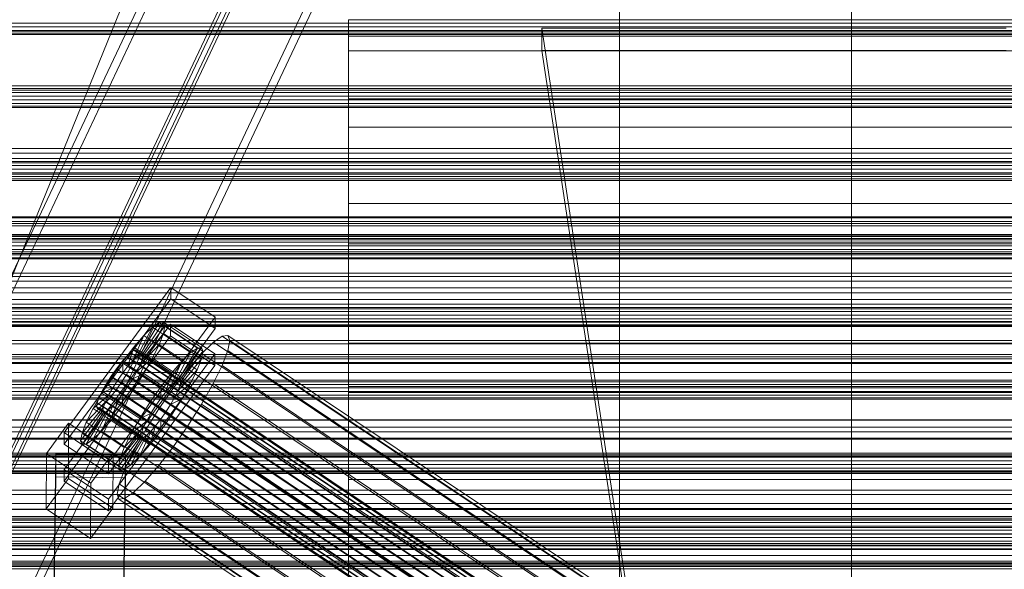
# Model space of a CAD drawing. Header units: millimetres. Extents: x -2233 to 65662, y -50530 to 6847.
# Tile 252 of 256: x -385 to -130, y -32712 to -32570. Entities that reach past the tile are written whole.
import ezdxf

# ---------------------------------------------------------------- set-up
doc = ezdxf.new("R2010")
doc.units = ezdxf.units.MM
for name, color, linetype, lineweight in [('COTAS_P', 1, 'Continuous', 0), ('frontal_C01', 7, 'Continuous', 0), ('frontal_C02', 7, 'Continuous', 0), ('frontal_C03', 7, 'Continuous', 0), ('frontal_C03-dry', 7, 'Continuous', 0), ('frontal_dosificador', 7, 'Continuous', 0), ('frontal_tolva', 7, 'Continuous', 0)]:
    doc.layers.add(name, color=color, linetype=linetype, lineweight=lineweight)
doc.dimstyles.new('R19_100', dxfattribs={"dimtxt": 250, "dimasz": 150, "dimexe": 150, "dimexo": 80, "dimgap": 100, "dimtad": 1, "dimtih": 1, "dimtoh": 1, "dimdsep": 46, "dimcen": 0.09, "dimadec": 0, "dimazin": 0, "dimtfac": 1, "dimtdec": 4, "dimtofl": 0, "dimtmove": 0, "dimatfit": 3, "dimfxl": 1, "dimtolj": 1, "dimtzin": 0, "dimarcsym": 0})

# ---------------------------------------------------------------- blocks, each defined once
blk = doc.blocks.new('DIM_R32_40')
at = {"layer": 'COTAS_P'}
for p, q in [((-150, -32200), (550, -32200)), ((550, -32200), (505, -32350)), ((550, -34800), (550, -32200)), ((550, -32200), (595, -32350)), ((550, -34800), (505, -34650)), ((550, -34800), (595, -34650)), ((-150, -34800), (550, -34800))]:
    blk.add_line(p, q, dxfattribs=at)
blk.add_text('2600 P', height=250, rotation=90, dxfattribs=at).set_placement((450, -33500))

msp = doc.modelspace()

# ---------------------------------------------------------------- linework, layer by layer
at = {"layer": 'frontal_C01'}
for p, q in [((-300, -32822.969), (-300, -32664.906)), ((-300, -32664.906), (300, -32664.906)), ((-300, -32688.89), (-300, -32664.906)), ((300, -32688.89), (-300, -32688.89)), ((-300, -32688.89), (-300, -32846.952))]:
    msp.add_line(p, q, dxfattribs=at)
at = {"layer": 'frontal_C02'}
for p, q in [((-439.114, -32745.966), (-299.114, -32450.056)), ((-439.114, -32750.735), (-299.114, -32454.825)), ((-280.886, -32457.913), (-420.886, -32753.824)), ((-420.886, -32758.593), (-280.886, -32462.682)), ((-439.114, -32790.674), (-299.114, -32494.763)), ((-439.114, -32795.443), (-299.114, -32499.532)), ((-280.886, -32502.621), (-420.886, -32798.531)), ((-420.886, -32803.3), (-280.886, -32507.39)), ((-300, -32574.376), (-300, -32570.15)), ((-300, -32570.15), (-300, -32578.181)), ((300, -32570.15), (-300, -32570.15)), ((-130, -32572.359), (-250, -32572.359)), ((-250, -32572.359), (-228.298, -32715.693)), ((-250, -32572.359), (-250, -32578.09)), ((-300, -32590.57), (-300, -32574.376)), ((300, -32574.376), (-300, -32574.376)), ((-300, -32578.181), (-300, -32597.921)), ((300, -32578.181), (-300, -32578.181)), ((-228.298, -32721.423), (-250, -32578.09)), ((-250, -32578.09), (-130, -32578.09)), ((-300, -32617.629), (-300, -32590.57)), ((300, -32590.57), (-300, -32590.57)), ((-300, -32597.921), (-300, -32628.025)), ((300, -32597.921), (-300, -32597.921)), ((-300, -32653.709), (-300, -32617.629)), ((300, -32617.629), (-300, -32617.629)), ((-300, -32628.025), (-300, -32666.441)), ((300, -32628.025), (-300, -32628.025)), ((-373.501, -32676.791), (-345.969, -32639.269)), ((-345.981, -32642.249), (-345.969, -32639.269)), ((-345.969, -32639.269), (-334.501, -32646.938)), ((-345.981, -32642.249), (-373.513, -32679.772)), ((-334.513, -32649.918), (-345.981, -32642.249)), ((-334.501, -32646.938), (-362.033, -32684.46)), ((-334.501, -32646.938), (-334.513, -32649.918)), ((-373.539, -32686.329), (-346.008, -32648.806)), ((-362.045, -32687.441), (-334.513, -32649.918)), ((-354.71, -32657.183), (-350.645, -32649.548)), ((-353.892, -32656.621), (-348.918, -32648.361)), ((-353.378, -32656.565), (-347.835, -32648.243)), ((-353.205, -32657.02), (-347.47, -32649.202)), ((-350.645, -32649.548), (-352.899, -32651.724)), ((-348.918, -32648.361), (-350.645, -32649.548)), ((-350.645, -32649.548), (-340.816, -32656.122)), ((-347.835, -32648.243), (-348.918, -32648.361)), ((-348.918, -32648.361), (-339.088, -32654.934)), ((-347.847, -32651.174), (-347.47, -32649.202)), ((-347.835, -32648.243), (-338.005, -32654.816)), ((-347.47, -32649.202), (-347.835, -32648.243)), ((-347.47, -32649.202), (-337.64, -32655.776)), ((-346.02, -32651.787), (-346.008, -32648.806)), ((-346.008, -32648.806), (-334.539, -32656.475)), ((-346.02, -32651.787), (-373.551, -32689.309)), ((-355.777, -32658.214), (-352.899, -32651.724)), ((-352.899, -32651.724), (-355.525, -32654.741)), ((-353.384, -32657.954), (-347.847, -32651.174)), ((-352.899, -32651.724), (-343.069, -32658.298)), ((-348.941, -32654.024), (-347.847, -32651.174)), ((-347.847, -32651.174), (-338.017, -32657.748)), ((-334.551, -32659.456), (-346.02, -32651.787)), ((-332.629, -32651.839), (-334.938, -32653.427)), ((-331.181, -32651.681), (-332.629, -32651.839)), ((-332.629, -32651.839), (-148.32, -32775.094)), ((-331.197, -32655.6), (-330.692, -32652.964)), ((-330.692, -32652.964), (-331.181, -32651.681)), ((-331.181, -32651.681), (-146.872, -32774.936)), ((-330.692, -32652.964), (-146.383, -32776.219)), ((-355.525, -32654.741), (-358.345, -32658.392)), ((-357.021, -32659.643), (-355.525, -32654.741)), ((-355.53, -32655.525), (-356.348, -32656.088)), ((-355.017, -32655.469), (-355.53, -32655.525)), ((-355.53, -32655.525), (-141.731, -32798.501)), ((-355.525, -32654.741), (-345.695, -32661.314)), ((-354.844, -32655.924), (-355.017, -32655.469)), ((-355.017, -32655.469), (-141.218, -32798.445)), ((-353.902, -32659.303), (-348.941, -32654.024)), ((-350.678, -32657.557), (-348.941, -32654.024)), ((-348.941, -32654.024), (-339.111, -32660.597)), ((-339.088, -32654.934), (-344.062, -32663.195)), ((-338.005, -32654.816), (-343.549, -32663.139)), ((-340.816, -32656.122), (-339.088, -32654.934)), ((-339.088, -32654.934), (-338.005, -32654.816)), ((-338.005, -32654.816), (-337.64, -32655.776)), ((-334.938, -32653.427), (-337.95, -32656.336)), ((-334.938, -32653.427), (-150.629, -32776.681)), ((-332.659, -32659.41), (-331.197, -32655.6)), ((-331.197, -32655.6), (-146.887, -32778.855)), ((-300, -32696.351), (-300, -32653.709)), ((300, -32653.709), (-300, -32653.709)), ((-334.539, -32656.475), (-362.071, -32693.998)), ((-357.415, -32657.119), (-358.659, -32658.547)), ((-356.348, -32656.088), (-357.415, -32657.119)), ((-357.415, -32657.119), (-143.617, -32800.094)), ((-356.348, -32656.088), (-142.549, -32799.063)), ((-355.777, -32658.214), (-354.71, -32657.183)), ((-355.541, -32658.208), (-355.022, -32656.858)), ((-355.022, -32656.858), (-354.844, -32655.924)), ((-355.022, -32656.858), (-141.224, -32799.833)), ((-354.844, -32655.924), (-141.045, -32798.899)), ((-354.725, -32660.977), (-350.678, -32657.557)), ((-354.71, -32657.183), (-353.892, -32656.621)), ((-344.88, -32663.757), (-354.71, -32657.183)), ((-353.384, -32657.954), (-353.902, -32659.303)), ((-353.892, -32656.621), (-353.378, -32656.565)), ((-344.062, -32663.195), (-353.892, -32656.621)), ((-353.205, -32657.02), (-353.384, -32657.954)), ((-343.554, -32664.527), (-353.384, -32657.954)), ((-343.549, -32663.139), (-353.378, -32656.565)), ((-353.378, -32656.565), (-353.205, -32657.02)), ((-343.376, -32663.593), (-353.205, -32657.02)), ((-352.938, -32661.533), (-350.678, -32657.557)), ((-350.678, -32657.557), (-340.848, -32664.131)), ((-340.816, -32656.122), (-344.88, -32663.757)), ((-338.017, -32657.748), (-343.554, -32664.527)), ((-337.64, -32655.776), (-343.376, -32663.593)), ((-343.069, -32658.298), (-340.816, -32656.122)), ((-337.95, -32656.336), (-341.461, -32660.368)), ((-338.017, -32657.748), (-339.111, -32660.597)), ((-337.64, -32655.776), (-338.017, -32657.748)), ((-337.95, -32656.336), (-153.641, -32779.59)), ((-334.539, -32656.475), (-334.551, -32659.456)), ((-362.083, -32696.978), (-334.551, -32659.456)), ((-359.995, -32660.277), (-361.332, -32662.189)), ((-358.345, -32658.392), (-361.166, -32662.429)), ((-358.659, -32658.547), (-359.995, -32660.277)), ((-146.196, -32803.252), (-359.995, -32660.277)), ((-358.659, -32658.547), (-144.861, -32801.523)), ((-358.345, -32658.392), (-358.357, -32661.373)), ((-358.357, -32661.373), (-357.021, -32659.643)), ((-348.515, -32664.966), (-358.345, -32658.392)), ((-357.434, -32661.765), (-356.363, -32659.881)), ((-357.021, -32659.643), (-355.777, -32658.214)), ((-347.191, -32666.217), (-357.021, -32659.643)), ((-356.363, -32659.881), (-355.541, -32658.208)), ((-356.363, -32659.881), (-142.565, -32802.857)), ((-345.947, -32664.788), (-355.777, -32658.214)), ((-355.541, -32658.208), (-141.742, -32801.183)), ((-353.902, -32659.303), (-354.725, -32660.977)), ((-344.073, -32665.877), (-353.902, -32659.303)), ((-343.069, -32658.298), (-345.947, -32664.788)), ((-345.695, -32661.314), (-343.069, -32658.298)), ((-341.461, -32660.368), (-345.231, -32665.249)), ((-339.111, -32660.597), (-344.073, -32665.877)), ((-341.461, -32660.368), (-157.152, -32783.623)), ((-339.111, -32660.597), (-340.848, -32664.131)), ((-334.981, -32664.133), (-332.659, -32659.41)), ((-332.659, -32659.41), (-148.35, -32782.664)), ((-361.166, -32662.429), (-363.797, -32666.577)), ((-361.332, -32662.189), (-362.578, -32664.154)), ((-361.332, -32662.189), (-147.533, -32805.165)), ((-359.693, -32663.285), (-361.166, -32662.429)), ((-361.166, -32662.429), (-351.336, -32669.003)), ((-360.939, -32665.25), (-359.693, -32663.285)), ((-359.693, -32663.285), (-358.357, -32661.373)), ((-349.863, -32669.858), (-359.693, -32663.285)), ((-358.68, -32663.73), (-357.434, -32661.765)), ((-358.357, -32661.373), (-348.527, -32667.946)), ((-357.434, -32661.765), (-143.635, -32804.74)), ((-355.796, -32662.86), (-357.042, -32664.825)), ((-354.725, -32660.977), (-355.796, -32662.86)), ((-355.796, -32662.86), (-352.938, -32661.533)), ((-345.966, -32669.434), (-355.796, -32662.86)), ((-355.569, -32665.681), (-352.938, -32661.533)), ((-344.895, -32667.551), (-354.725, -32660.977)), ((-352.938, -32661.533), (-343.108, -32668.107)), ((-348.515, -32664.966), (-345.695, -32661.314)), ((-345.695, -32661.314), (-347.191, -32666.217)), ((-344.062, -32663.195), (-344.88, -32663.757)), ((-343.549, -32663.139), (-344.062, -32663.195)), ((-343.376, -32663.593), (-343.549, -32663.139)), ((-360.939, -32665.25), (-363.797, -32666.577)), ((-362.578, -32664.154), (-363.648, -32666.037)), ((-362.578, -32664.154), (-148.779, -32807.129)), ((-362.01, -32667.133), (-360.939, -32665.25)), ((-361.352, -32667.371), (-360.017, -32665.642)), ((-351.109, -32671.823), (-360.939, -32665.25)), ((-360.017, -32665.642), (-358.68, -32663.73)), ((-360.017, -32665.642), (-146.218, -32808.617)), ((-358.68, -32663.73), (-144.881, -32806.705)), ((-358.39, -32669.718), (-355.569, -32665.681)), ((-357.042, -32664.825), (-358.378, -32666.738)), ((-357.042, -32664.825), (-355.569, -32665.681)), ((-347.212, -32671.399), (-357.042, -32664.825)), ((-355.569, -32665.681), (-345.739, -32672.254)), ((-351.336, -32669.003), (-348.515, -32664.966)), ((-345.231, -32665.249), (-349.002, -32670.646)), ((-348.527, -32667.946), (-348.515, -32664.966)), ((-345.947, -32664.788), (-347.191, -32666.217)), ((-344.88, -32663.757), (-345.947, -32664.788)), ((-160.922, -32788.504), (-345.231, -32665.249)), ((-340.848, -32664.131), (-344.895, -32667.551)), ((-344.073, -32665.877), (-343.554, -32664.527)), ((-343.554, -32664.527), (-343.376, -32663.593)), ((-340.848, -32664.131), (-343.108, -32668.107)), ((-338.003, -32669.448), (-334.981, -32664.133)), ((-334.981, -32664.133), (-150.672, -32787.387)), ((-363.797, -32666.577), (-366.057, -32670.553)), ((-362.01, -32667.133), (-366.057, -32670.553)), ((-364.471, -32667.711), (-364.989, -32669.061)), ((-363.648, -32666.037), (-364.471, -32667.711)), ((-364.471, -32667.711), (-150.672, -32810.686)), ((-363.797, -32666.577), (-353.967, -32673.151)), ((-363.648, -32666.037), (-149.85, -32809.013)), ((-362.833, -32668.807), (-362.01, -32667.133)), ((-362.596, -32668.8), (-361.352, -32667.371)), ((-352.18, -32673.707), (-362.01, -32667.133)), ((-361.352, -32667.371), (-147.554, -32810.347)), ((-358.378, -32666.738), (-359.714, -32668.467)), ((-358.378, -32666.738), (-358.39, -32669.718)), ((-348.548, -32673.311), (-358.378, -32666.738)), ((-348.527, -32667.946), (-349.863, -32669.858)), ((-347.191, -32666.217), (-348.527, -32667.946)), ((-345.966, -32669.434), (-344.895, -32667.551)), ((-343.108, -32668.107), (-345.966, -32669.434)), ((-343.108, -32668.107), (-345.739, -32672.254)), ((-344.895, -32667.551), (-344.073, -32665.877)), ((-300, -32666.441), (-300, -32710.552)), ((300, -32666.441), (-300, -32666.441)), ((-363.351, -32670.157), (-368.888, -32676.936)), ((-362.833, -32668.807), (-367.794, -32674.086)), ((-366.057, -32670.553), (-367.794, -32674.086)), ((-366.057, -32670.553), (-356.228, -32677.127)), ((-364.989, -32669.061), (-365.168, -32669.995)), ((-365.168, -32669.995), (-364.995, -32670.449)), ((-365.168, -32669.995), (-151.369, -32812.97)), ((-364.995, -32670.449), (-364.482, -32670.394)), ((-364.995, -32670.449), (-151.196, -32813.425)), ((-364.989, -32669.061), (-151.191, -32812.036)), ((-364.482, -32670.394), (-363.664, -32669.831)), ((-364.482, -32670.394), (-150.683, -32813.369)), ((-360.958, -32669.896), (-363.836, -32676.386)), ((-363.664, -32669.831), (-362.596, -32668.8)), ((-363.664, -32669.831), (-149.865, -32812.806)), ((-363.53, -32671.091), (-363.351, -32670.157)), ((-363.351, -32670.157), (-362.833, -32668.807)), ((-353.521, -32676.73), (-363.351, -32670.157)), ((-353.003, -32675.38), (-362.833, -32668.807)), ((-362.596, -32668.8), (-148.798, -32811.776)), ((-360.958, -32669.896), (-362.025, -32670.927)), ((-359.714, -32668.467), (-361.21, -32673.369)), ((-361.21, -32673.369), (-358.39, -32669.718)), ((-359.714, -32668.467), (-360.958, -32669.896)), ((-351.128, -32676.469), (-360.958, -32669.896)), ((-349.884, -32675.041), (-359.714, -32668.467)), ((-358.39, -32669.718), (-348.56, -32676.292)), ((-353.967, -32673.151), (-351.336, -32669.003)), ((-349.002, -32670.646), (-352.519, -32676.191)), ((-351.336, -32669.003), (-349.863, -32669.858)), ((-349.863, -32669.858), (-351.109, -32671.823)), ((-349.002, -32670.646), (-164.693, -32793.901)), ((-347.212, -32671.399), (-345.966, -32669.434)), ((-341.52, -32674.993), (-338.003, -32669.448)), ((-338.003, -32669.448), (-153.694, -32792.703)), ((-363.53, -32671.091), (-369.265, -32678.908)), ((-363.357, -32671.545), (-368.9, -32679.867)), ((-362.843, -32671.489), (-367.817, -32679.749)), ((-362.025, -32670.927), (-366.09, -32678.562)), ((-363.836, -32676.386), (-361.21, -32673.369)), ((-363.357, -32671.545), (-363.53, -32671.091)), ((-353.7, -32677.664), (-363.53, -32671.091)), ((-362.843, -32671.489), (-363.357, -32671.545)), ((-353.527, -32678.119), (-363.357, -32671.545)), ((-362.025, -32670.927), (-362.843, -32671.489)), ((-353.014, -32678.063), (-362.843, -32671.489)), ((-352.196, -32677.5), (-362.025, -32670.927)), ((-361.21, -32673.369), (-351.38, -32679.943)), ((-356.228, -32677.127), (-353.967, -32673.151)), ((-353.967, -32673.151), (-351.109, -32671.823)), ((-351.109, -32671.823), (-352.18, -32673.707)), ((-349.884, -32675.041), (-348.548, -32673.311)), ((-345.739, -32672.254), (-348.56, -32676.292)), ((-348.56, -32676.292), (-348.548, -32673.311)), ((-348.548, -32673.311), (-347.212, -32671.399)), ((-345.739, -32672.254), (-347.212, -32671.399)), ((-378.086, -32682.151), (-372.35, -32674.334)), ((-372.408, -32688.64), (-372.35, -32674.334)), ((-372.35, -32674.334), (-360.882, -32682.003)), ((-367.794, -32674.086), (-368.888, -32676.936)), ((-367.794, -32674.086), (-357.964, -32680.66)), ((-357.964, -32680.66), (-353.003, -32675.38)), ((-356.228, -32677.127), (-352.18, -32673.707)), ((-353.003, -32675.38), (-353.521, -32676.73)), ((-352.18, -32673.707), (-353.003, -32675.38)), ((-351.38, -32679.943), (-349.884, -32675.041)), ((-351.128, -32676.469), (-349.884, -32675.041)), ((-345.291, -32680.39), (-341.52, -32674.993)), ((-341.52, -32674.993), (-157.211, -32798.248)), ((-373.501, -32676.791), (-373.513, -32679.772)), ((-362.033, -32684.46), (-373.501, -32676.791)), ((-368.888, -32676.936), (-369.265, -32678.908)), ((-368.888, -32676.936), (-359.058, -32683.509)), ((-366.09, -32678.562), (-363.836, -32676.386)), ((-363.836, -32676.386), (-354.006, -32682.959)), ((-359.436, -32685.481), (-353.7, -32677.664)), ((-359.07, -32686.441), (-353.527, -32678.119)), ((-359.058, -32683.509), (-353.521, -32676.73)), ((-357.987, -32686.323), (-353.014, -32678.063)), ((-357.964, -32680.66), (-356.228, -32677.127)), ((-356.26, -32685.135), (-352.196, -32677.5)), ((-352.519, -32676.191), (-355.541, -32681.507)), ((-354.006, -32682.959), (-351.128, -32676.469)), ((-353.521, -32676.73), (-353.7, -32677.664)), ((-353.7, -32677.664), (-353.527, -32678.119)), ((-353.527, -32678.119), (-353.014, -32678.063)), ((-353.014, -32678.063), (-352.196, -32677.5)), ((-352.519, -32676.191), (-168.21, -32799.446)), ((-352.196, -32677.5), (-351.128, -32676.469)), ((-348.56, -32676.292), (-351.38, -32679.943)), ((-373.513, -32679.772), (-362.045, -32687.441)), ((-369.265, -32678.908), (-368.9, -32679.867)), ((-369.265, -32678.908), (-359.436, -32685.481)), ((-368.9, -32679.867), (-367.817, -32679.749)), ((-368.9, -32679.867), (-359.07, -32686.441)), ((-367.817, -32679.749), (-366.09, -32678.562)), ((-367.817, -32679.749), (-357.987, -32686.323)), ((-366.09, -32678.562), (-356.26, -32685.135)), ((-359.058, -32683.509), (-357.964, -32680.66)), ((-351.38, -32679.943), (-354.006, -32682.959)), ((-349.061, -32685.271), (-345.291, -32680.39)), ((-345.291, -32680.39), (-160.982, -32803.645)), ((-378.512, -32875.624), (-375.644, -32682.219)), ((-378.086, -32682.151), (-378.143, -32696.457)), ((-366.618, -32689.82), (-378.086, -32682.151)), ((-375.644, -32688.18), (-375.644, -32682.219)), ((-375.644, -32682.219), (-357.646, -32682.462)), ((-360.882, -32682.003), (-366.618, -32689.82)), ((-360.882, -32682.003), (-360.939, -32696.309)), ((-357.646, -32682.462), (-360.514, -32875.867)), ((-359.436, -32685.481), (-359.058, -32683.509)), ((-355.541, -32681.507), (-357.863, -32686.23)), ((-357.646, -32682.462), (-357.646, -32688.424)), ((-354.006, -32682.959), (-356.26, -32685.135)), ((-355.541, -32681.507), (-171.232, -32804.761)), ((-362.045, -32687.441), (-362.033, -32684.46)), ((-359.07, -32686.441), (-359.436, -32685.481)), ((-356.26, -32685.135), (-357.987, -32686.323)), ((-352.572, -32689.304), (-349.061, -32685.271)), ((-349.061, -32685.271), (-164.752, -32808.526)), ((-378.512, -32881.585), (-375.644, -32688.18)), ((-372.408, -32688.64), (-378.143, -32696.457)), ((-357.646, -32688.424), (-375.644, -32688.18)), ((-373.539, -32686.329), (-373.551, -32689.309)), ((-362.071, -32693.998), (-373.539, -32686.329)), ((-360.939, -32696.309), (-372.408, -32688.64)), ((-360.514, -32881.829), (-357.646, -32688.424)), ((-357.863, -32686.23), (-359.326, -32690.039)), ((-357.987, -32686.323), (-359.07, -32686.441)), ((-357.863, -32686.23), (-173.554, -32809.485)), ((-373.551, -32689.309), (-362.083, -32696.978)), ((-366.675, -32704.126), (-366.618, -32689.82)), ((-359.326, -32690.039), (-359.83, -32692.675)), ((-359.326, -32690.039), (-175.016, -32813.294)), ((-355.584, -32692.213), (-352.572, -32689.304)), ((-352.572, -32689.304), (-168.263, -32812.558)), ((-359.83, -32692.675), (-359.341, -32693.958)), ((-359.83, -32692.675), (-175.521, -32815.93)), ((-359.341, -32693.958), (-357.893, -32693.801)), ((-357.893, -32693.801), (-355.584, -32692.213)), ((-357.893, -32693.801), (-173.584, -32817.055)), ((-355.584, -32692.213), (-171.275, -32815.468)), ((-366.675, -32704.126), (-360.939, -32696.309)), ((-362.083, -32696.978), (-362.071, -32693.998)), ((-359.341, -32693.958), (-175.032, -32817.213)), ((-300, -32742.649), (-300, -32696.351)), ((-300, -32696.351), (300, -32696.351)), ((-378.143, -32696.457), (-366.675, -32704.126)), ((-300, -32710.552), (-300, -32757.351)), ((300, -32710.552), (-300, -32710.552))]:
    msp.add_line(p, q, dxfattribs=at)
at = {"layer": 'frontal_C03'}
for p, q in [((-1250, -32571.077), (1250, -32571.077)), ((1250, -32572.018), (-1250, -32572.018)), ((1250, -32572.951), (-1250, -32572.951)), ((1250, -32573.076), (-1250, -32573.076)), ((1250, -32573.616), (-1250, -32573.616)), ((1250, -32573.991), (-1250, -32573.991)), ((1250, -32574.003), (-1250, -32574.003)), ((1250, -32587.24), (-1250, -32587.24)), ((1250, -32587.926), (-1250, -32587.926)), ((1250, -32588.312), (-1250, -32588.312)), ((1250, -32588.315), (-1250, -32588.315)), ((1250, -32588.978), (-1250, -32588.978)), ((-1250, -32589.91), (1250, -32589.91)), ((1250, -32590.852), (-1250, -32590.852)), ((1250, -32591.784), (-1250, -32591.784)), ((1250, -32592.45), (-1250, -32592.45)), ((1250, -32592.837), (-1250, -32592.837)), ((1250, -32603.431), (-1250, -32603.431)), ((1250, -32604.626), (-1250, -32604.626)), ((1250, -32606.76), (-1250, -32606.76)), ((1250, -32607.146), (-1250, -32607.146)), ((1250, -32607.812), (-1250, -32607.812)), ((-1250, -32608.744), (1250, -32608.744)), ((1250, -32609.686), (-1250, -32609.686)), ((1250, -32610.618), (-1250, -32610.618)), ((1250, -32611.284), (-1250, -32611.284)), ((1250, -32611.67), (-1250, -32611.67)), ((1495, -32621.148), (-1495, -32621.148)), ((1495, -32621.34), (-1495, -32621.34)), ((1250, -32621.028), (-1250, -32621.028)), ((-1250, -32622.296), (1250, -32622.296)), ((1495, -32622.8), (-1495, -32622.8)), ((1495, -32623.359), (-1495, -32623.359)), ((1495, -32626.137), (-1495, -32626.137)), ((1495, -32627.007), (-1495, -32627.007)), ((1250, -32625.594), (-1250, -32625.594)), ((1250, -32625.98), (-1250, -32625.98)), ((1250, -32626.646), (-1250, -32626.646)), ((-1250, -32627.578), (1250, -32627.578)), ((1250, -32628.52), (-1250, -32628.52)), ((1250, -32629.452), (-1250, -32629.452)), ((1250, -32630.118), (-1250, -32630.118)), ((1495, -32630.83), (-1495, -32630.83)), ((1495, -32631.927), (-1495, -32631.927)), ((1250, -32630.504), (-1250, -32630.504)), ((-1495, -32636.422), (1495, -32636.422)), ((1495, -32637.637), (-1495, -32637.637)), ((1250, -32639.353), (-1250, -32639.353)), ((1495, -32642.363), (-1495, -32642.363)), ((1250, -32640.647), (-1250, -32640.647)), ((1495, -32643.578), (-1495, -32643.578)), ((1250, -32644.428), (-1250, -32644.428)), ((1250, -32644.814), (-1250, -32644.814)), ((1250, -32645.48), (-1250, -32645.48)), ((-1250, -32646.412), (1250, -32646.412)), ((1250, -32647.354), (-1250, -32647.354)), ((1495, -32648.073), (-1495, -32648.073)), ((1495, -32649.17), (-1495, -32649.17)), ((1250, -32648.286), (-1250, -32648.286)), ((1250, -32648.952), (-1250, -32648.952)), ((1250, -32649.338), (-1250, -32649.338)), ((1495, -32652.993), (-1495, -32652.993)), ((1495, -32653.863), (-1495, -32653.863)), ((1495, -32656.641), (-1495, -32656.641)), ((1495, -32657.2), (-1495, -32657.2)), ((1250, -32657.704), (-1250, -32657.704)), ((1495, -32658.66), (-1495, -32658.66)), ((1495, -32658.852), (-1495, -32658.852)), ((1250, -32658.972), (-1250, -32658.972)), ((1250, -32663.262), (-1250, -32663.262)), ((1250, -32663.648), (-1250, -32663.648)), ((1250, -32664.314), (-1250, -32664.314)), ((-1250, -32665.246), (1250, -32665.246)), ((1250, -32666.188), (-1250, -32666.188)), ((1250, -32667.12), (-1250, -32667.12)), ((1250, -32667.786), (-1250, -32667.786)), ((1250, -32668.172), (-1250, -32668.172)), ((1250, -32673.493), (-1250, -32673.493)), ((1250, -32673.579), (-1250, -32673.579)), ((1250, -32675.374), (-1250, -32675.374)), ((1250, -32676.569), (-1250, -32676.569)), ((1250, -32678.191), (-1250, -32678.191)), ((1250, -32678.436), (-1250, -32678.436)), ((1250, -32682.095), (-1250, -32682.095)), ((1250, -32682.482), (-1250, -32682.482)), ((1250, -32683.147), (-1250, -32683.147)), ((-1250, -32684.08), (1250, -32684.08)), ((1250, -32685.022), (-1250, -32685.022)), ((1250, -32685.954), (-1250, -32685.954)), ((1250, -32686.62), (-1250, -32686.62)), ((1250, -32686.959), (-1250, -32686.959)), ((1250, -32687.006), (-1250, -32687.006)), ((1250, -32687.325), (-1250, -32687.325)), ((1250, -32691.685), (-1250, -32691.685)), ((1250, -32692.76), (-1250, -32692.76)), ((1496, -32695.099), (-1496, -32695.099)), ((1496, -32695.126), (-1496, -32695.126)), ((1496, -32696.567), (-1496, -32696.567)), ((1496, -32696.644), (-1496, -32696.644)), ((1250, -32698.461), (-1250, -32698.461)), ((-1250, -32698.893), (1250, -32698.893)), ((1496, -32699.307), (-1496, -32699.307)), ((1496, -32699.422), (-1496, -32699.422)), ((1250, -32700.929), (-1250, -32700.929)), ((1250, -32701.315), (-1250, -32701.315)), ((1496, -32702.902), (-1496, -32702.902)), ((-1496, -32703.037), (1496, -32703.037)), ((1250, -32701.981), (-1250, -32701.981)), ((-1250, -32702.914), (1250, -32702.914)), ((1250, -32703.855), (-1250, -32703.855)), ((1250, -32704.788), (-1250, -32704.788)), ((1250, -32705.454), (-1250, -32705.454)), ((1250, -32705.84), (-1250, -32705.84)), ((1250, -32706.009), (-1250, -32706.009)), ((1496, -32706.804), (-1496, -32706.804)), ((1496, -32706.938), (-1496, -32706.938)), ((1250, -32706.924), (-1250, -32706.924)), ((1496, -32710.419), (-1496, -32710.419)), ((1496, -32710.533), (-1496, -32710.533)), ((1250, -32710.947), (-1250, -32710.947)), ((1250, -32711.379), (-1250, -32711.379))]:
    msp.add_line(p, q, dxfattribs=at)
at = {"layer": 'frontal_C03-dry'}
for p, q in [((-1290, -32606), (1290, -32606)), ((1290, -32610), (-1290, -32610)), ((1290, -32631.625), (-1290, -32631.625)), ((-1290, -32635.625), (1290, -32635.625)), ((1290, -32657.25), (-1290, -32657.25)), ((-1290, -32661.25), (1290, -32661.25)), ((1290, -32682.875), (-1290, -32682.875)), ((-1290, -32686.875), (1290, -32686.875)), ((1250, -32700), (-1250, -32700)), ((-1250, -32706), (1250, -32706)), ((1290, -32708.5), (-1290, -32708.5)), ((-1250, -32710), (1250, -32710))]:
    msp.add_line(p, q, dxfattribs=at)
at = {"layer": 'frontal_dosificador'}
for p, q in [((-230, -33800), (-230, -32240)), ((-170, -33800), (-170, -32240)), ((-820, -33700), (-250, -32300))]:
    msp.add_line(p, q, dxfattribs=at)
at = {"layer": 'frontal_tolva'}
for p, q in [((-1821.5, -32700), (1821.5, -32700)), ((-1725, -32700), (1725, -32700)), ((-1821.5, -32711), (1821.5, -32711)), ((-1725, -32712), (1725, -32712))]:
    msp.add_line(p, q, dxfattribs=at)

# ---------------------------------------------------------------- dimensions: what is measured, and where the dimension line sits
at = {"layer": 'COTAS_P'}
dim = msp.add_aligned_dim(p1=(-150, -34800), p2=(-150, -32200), distance=-700, text='<> P', dimstyle='R19_100', dxfattribs=at)
dim.commit()
dim.dimension.update_dxf_attribs({"geometry": 'DIM_R32_40', "text_midpoint": (550, -33500)})

doc.saveas('drawing.dxf')
